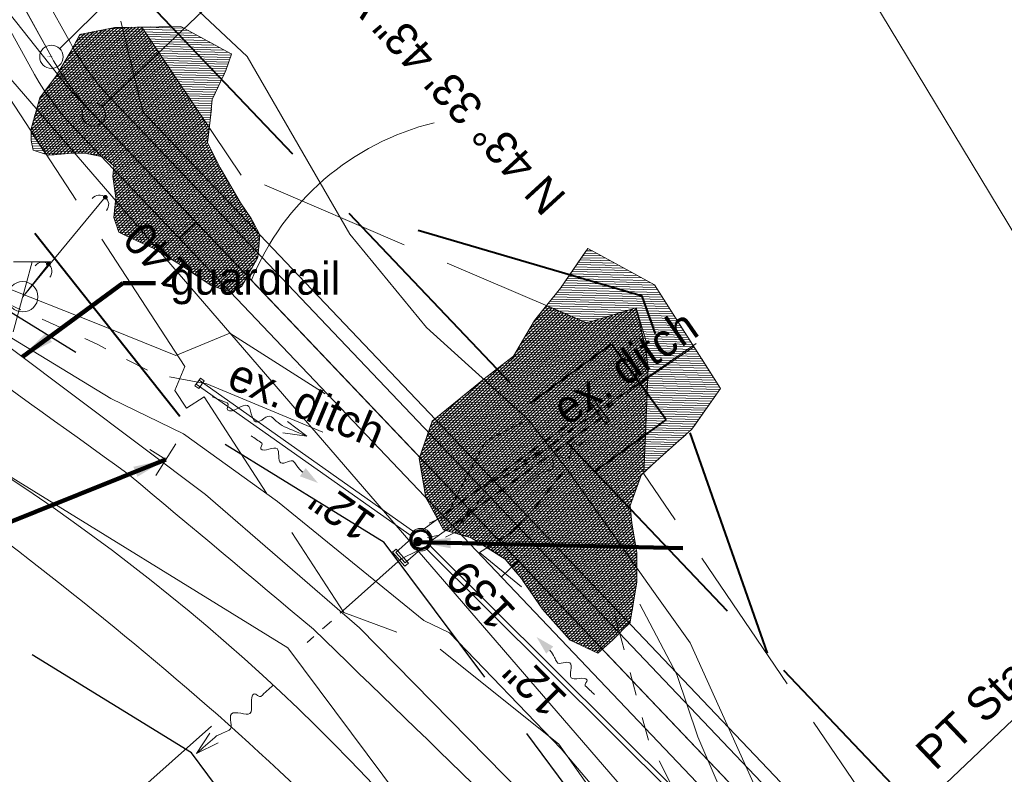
# Model space of a CAD drawing. Header units: feet. Extents: x 2433273 to 2447442, y 555003 to 575201.
# Tile 72 of 226: x 2437870 to 2438081, y 563994 to 564155. Entities that reach past the tile are written whole.
import ezdxf
from ezdxf.enums import TextEntityAlignment as Align

# ---------------------------------------------------------------- set-up
doc = ezdxf.new("R2010")
doc.units = ezdxf.units.FT
doc.header["$LTSCALE"] = 50
doc.header["$MEASUREMENT"] = 0
for name, pattern in [('cl20', [100, 5, -5, 80, -5, 5]), ('cl50', [100, 7.5, -7.5, 70, -7.5, 7.5]), ('constlimit', [0.85, 0.65, -0.1, -0.1]), ('DGN Style 1', [291.026069, 0.484236, -290.541832]), ('DGN Style 2', [484.236387, 290.541832, -193.694555]), ('DGN Style 3', [677.930942, 484.236387, -193.694555]), ('DGN Style 4', [775.262456, 387.38911, -193.694555, 0.484236, -193.694555]), ('DGN Style 5', [338.965471, 145.270916, -193.694555]), ('DGN Style 6', [921.017609, 0.484236, -193.694555, 338.965471, -193.694555, 0.484236, -193.694555]), ('DGN Style 7', [968.472775, 435.812749, -193.694555, 145.270916, -193.694555]), ('drainage01', [1.6, 0.85, -0.75]), ('esmtmppr', [5.45, 1, -0.225, -0.225, 4]), ('esmtshpr', [5.35, 1, -0.175, -0.175, 4]), ('esmtswpr', [5.35, 1, -0.175, -0.175, 4]), ('fencepr', [1, 0.925, 0.075]), ('rowex', [4.85, 0.8, -0.375, -0.375, 0.8, -0.3, 0.8, -0.3, 0.8, -0.3]), ('stream', [1.4, 0.7, -0.1, 0.1, -0.1, 0.1, -0.1, 0.1, -0.1]), ('treert', [0.3, -0.15, -0.15])]:
    doc.linetypes.add(name, pattern=pattern)
for name, color, linetype, lineweight in [('DR_P_Cells', 151, 'Continuous', 0), ('DR_P_Cells (Construction)', 151, 'Continuous', 0), ('DR_P_Flow_Arrow', 151, 'Continuous', 13), ('DR_P_Headwall', 120, 'Continuous', 13), ('DR_P_Storm_Sewer', 151, 'Continuous', 13), ('DR_P_Text', 7, 'Continuous', 13), ('DR_X_Culvert', 4, 'DGN Style 1', 0), ('DR_X_Ditch', 133, 'stream', 0), ('DR_X_Flow_Arrow', 151, 'Continuous', 0), ('EV_Ecological_Wetlands', 151, 'stream', 13), ('GE_P_CL_50', 7, 'cl50', 13), ('GK_Drainage_Nodes (Construction)', 7, 'Continuous', 53), ('PV_P_Bikeway', 193, 'Continuous', 13), ('PV_X_EOP', 7, 'DGN Style 3', 0), ('RD_P_Fence', 230, 'fencepr', 13), ('RD_X_GR_Rt', 97, 'Continuous', 0), ('RW_P_Const_Limits', 120, 'constlimit', 0), ('RW_P_Esmt_SH', 193, 'esmtshpr', 40), ('RW_P_Esmt_SW', 193, 'esmtswpr', 40), ('RW_P_Esmt_TMP', 193, 'esmtmppr', 40), ('RW_X_CL_20', 6, 'cl20', 0), ('RW_X_Fee_RW', 6, 'rowex', 30), ('SN_X_Public', 3, 'Continuous', 0), ('SV_X_Break_Lines', 4, 'DGN Style 2', 0), ('SV_X_Text', 7, 'Continuous', 0), ('UT_X_Misc_Cells', 7, 'Continuous', 0), ('UT_X_Overhead_Electric', 1, 'Continuous', 0), ('UT_X_Telecom_Cells', 30, 'Continuous', 0), ('VG_X_Tree_Line_Rt', 3, 'treert', 0)]:
    doc.layers.add(name, color=color, linetype=linetype, lineweight=lineweight)
doc.layers.add('GK_Visualization', color=30, linetype='Continuous', lineweight=13, plot=False)
doc.styles.add('Slanted-Normal LS 0.50', font='font31.shx', dxfattribs={"height": 0.14})
doc.styles.add('Slanted-Normal LS 0.50_0', font='font31.shx')
doc.styles.add('Style-font30', font='font30.shx')
doc.styles.add('Style-font31', font='font31.shx')
doc.dimstyles.new('Dec-0  Slanted', dxfattribs={"dimscale": 50, "dimtxt": 0.14, "dimasz": 0.14, "dimexe": 0.07, "dimexo": 0.07, "dimgap": 0.07, "dimtad": 1, "dimdec": 0, "dimzin": 3, "dimdsep": 46, "dimtxsty": 'Slanted-Normal LS 0.50_0', "dimcen": 0.09, "dimclrd": 97, "dimclre": 97, "dimclrt": 7, "dimadec": 0, "dimazin": 3, "dimtfac": 1, "dimtdec": 0, "dimtofl": 0, "dimtmove": 1, "dimatfit": 1, "dimfxl": 1, "dimtzin": 3, "dimlwd": 0, "dimlwe": 0, "dimarcsym": 0})

# ---------------------------------------------------------------- blocks, each defined once
blk = doc.blocks.new('X_78')
at = {"layer": 'GK_Visualization', "color": 1, "linetype": 'Continuous', "lineweight": 0}
for p, q in [((-0.07, -0.07), (0.07, 0.07)), ((-0.07, 0.07), (0.07, -0.07))]:
    blk.add_line(p, q, dxfattribs=at)
blk = doc.blocks.new('DFL-X_22')
at = {"layer": 'DR_X_Flow_Arrow', "color": 151, "linetype": 'Continuous', "lineweight": 0, "flags": 128}
blk.add_lwpolyline([(-0.08, -0.0214), (0, 0), (-0.08, 0.0215)], dxfattribs=at)
at = {"layer": 'DR_X_Flow_Arrow', "color": 151, "linetype": 'Continuous', "lineweight": 0}
blk.add_open_spline([(0, 0), (-0.0277, 0.0001), (-0.0554, 0.0002), (-0.0831, 0.0003), (-0.0943, 0.0003), (-0.1052, 0.005), (-0.116, 0.0078), (-0.123, 0.0095), (-0.1299, 0.0131), (-0.1368, 0.015), (-0.1545, 0.0198), (-0.1635, -0.0202), (-0.1792, -0.0218), (-0.1971, -0.0235), (-0.2125, 0.0182), (-0.2277, 0.0195), (-0.2444, 0.0209), (-0.2652, -0.0281), (-0.2838, -0.0218), (-0.2904, -0.0195), (-0.2867, 0.0007), (-0.2951, 0.0006), (-0.3134, 0.0004), (-0.3317, 0.0002), (-0.35, 0)], degree=3, knots=[0, 0, 0, 0, 0.203531, 0.203531, 0.203531, 0.286234, 0.286234, 0.286234, 0.340272, 0.340272, 0.340272, 0.477755, 0.477755, 0.477755, 0.633727, 0.633727, 0.633727, 0.804111, 0.804111, 0.804111, 0.865463, 0.865463, 0.865463, 1, 1, 1, 1], dxfattribs=at)
blk = doc.blocks.new('DFL-X_24')
at = {"layer": 'DR_X_Flow_Arrow', "color": 151, "linetype": 'Continuous', "lineweight": 0, "flags": 128}
blk.add_lwpolyline([(-0.08, -0.0214), (0, 0), (-0.08, 0.0215)], dxfattribs=at)
at = {"layer": 'DR_X_Flow_Arrow', "color": 151, "linetype": 'Continuous', "lineweight": 0}
blk.add_open_spline([(0, 0), (-0.0277, 0.0001), (-0.0554, 0.0002), (-0.0831, 0.0002), (-0.0943, 0.0003), (-0.1051, 0.005), (-0.116, 0.0077), (-0.1231, 0.0095), (-0.1298, 0.0131), (-0.1368, 0.015), (-0.1546, 0.0198), (-0.1637, -0.0202), (-0.1792, -0.0218), (-0.1969, -0.0235), (-0.2128, 0.0182), (-0.2277, 0.0195), (-0.2441, 0.0209), (-0.2649, -0.0281), (-0.2837, -0.0218), (-0.2905, -0.0194), (-0.2867, 0.0007), (-0.2951, 0.0006), (-0.3134, 0.0004), (-0.3317, 0.0002), (-0.35, 0)], degree=3, knots=[0, 0, 0, 0, 0.203531, 0.203531, 0.203531, 0.286234, 0.286234, 0.286234, 0.340272, 0.340272, 0.340272, 0.477755, 0.477755, 0.477755, 0.633727, 0.633727, 0.633727, 0.804111, 0.804111, 0.804111, 0.865463, 0.865463, 0.865463, 1, 1, 1, 1], dxfattribs=at)
blk = doc.blocks.new('X_166')
at = {"layer": 'GK_Visualization', "color": 1, "linetype": 'Continuous', "lineweight": 0}
for p, q in [((-0.07, -0.07), (0.07, 0.07)), ((-0.07, 0.07), (0.07, -0.07))]:
    blk.add_line(p, q, dxfattribs=at)
blk = doc.blocks.new('X_167')
at = {"layer": 'GK_Visualization', "color": 1, "linetype": 'Continuous', "lineweight": 0}
for p, q in [((-0.07, -0.07), (0.07, 0.07)), ((-0.07, 0.07), (0.07, -0.07))]:
    blk.add_line(p, q, dxfattribs=at)
blk = doc.blocks.new('SURVPN-CROSS_104')
at = {"layer": 'GK_Visualization', "color": 30, "linetype": 'Continuous', "lineweight": 0}
for p, q in [((0.07, 0), (-0.07, 0)), ((0, 0.07), (0, -0.07))]:
    blk.add_line(p, q, dxfattribs=at)
blk = doc.blocks.new('SURVPN-CROSS_105')
at = {"layer": 'GK_Visualization', "color": 30, "linetype": 'Continuous', "lineweight": 0}
for p, q in [((0.07, 0), (-0.07, 0)), ((0, 0.07), (0, -0.07))]:
    blk.add_line(p, q, dxfattribs=at)
blk = doc.blocks.new('SURVPN-CROSS_106')
at = {"layer": 'GK_Visualization', "color": 30, "linetype": 'Continuous', "lineweight": 0}
for p, q in [((0.07, 0), (-0.07, 0)), ((0, 0.07), (0, -0.07))]:
    blk.add_line(p, q, dxfattribs=at)
blk = doc.blocks.new('SGN1P_2')
at = {"layer": 'SN_X_Public', "color": 3, "linetype": 'Continuous', "lineweight": 0}
for p, q in [((0, 0.08), (0, -0.08)), ((0, 0), (-0.08, 0))]:
    blk.add_line(p, q, dxfattribs=at)
blk = doc.blocks.new('DM_25')
at = {"layer": 'UT_X_Misc_Cells', "linetype": 'Continuous', "lineweight": 0}
h = blk.add_hatch(color=2, dxfattribs=at)
edge = h.paths.add_edge_path()
edge.add_arc((0, 0), 0.01, 0, 360)
at = {"layer": 'UT_X_Misc_Cells', "color": 2, "linetype": 'Continuous', "lineweight": 0}
blk.add_arc((0.04, 0), 0.04, 90, 270, dxfattribs=at)
blk = doc.blocks.new('DM_26')
at = {"layer": 'UT_X_Misc_Cells', "linetype": 'Continuous', "lineweight": 0}
h = blk.add_hatch(color=2, dxfattribs=at)
edge = h.paths.add_edge_path()
edge.add_arc((0, 0), 0.01, 0, 360)
at = {"layer": 'UT_X_Misc_Cells', "color": 2, "linetype": 'Continuous', "lineweight": 0}
blk.add_arc((0.04, 0), 0.04, 90, 270, dxfattribs=at)
blk = doc.blocks.new('TELP_26')
at = {"layer": 'UT_X_Telecom_Cells', "color": 30, "linetype": 'Continuous', "lineweight": 0}
for p, q in [((0.0402, 0.15), (-0.0402, -0.15)), ((0.1202, 0.15), (-0.0398, 0.15))]:
    blk.add_line(p, q, dxfattribs=at)
blk.add_circle((0, 0), 0.065, dxfattribs=at)
blk = doc.blocks.new('DFL-P_8')
at = {"layer": 'DR_P_Flow_Arrow', "color": 151, "linetype": 'Continuous', "lineweight": 13}
blk.add_open_spline([(-0.0799, 0.0002), (-0.081, 0.0002), (-0.082, 0.0002), (-0.0831, 0.0002), (-0.0943, 0.0003), (-0.1051, 0.005), (-0.116, 0.0077), (-0.1231, 0.0095), (-0.1298, 0.0131), (-0.1368, 0.015), (-0.1546, 0.0198), (-0.1637, -0.0202), (-0.1793, -0.0218), (-0.1969, -0.0235), (-0.2128, 0.0182), (-0.2278, 0.0195), (-0.2441, 0.0209), (-0.265, -0.0281), (-0.2838, -0.0218), (-0.2905, -0.0195), (-0.2867, 0.0007), (-0.2951, 0.0006), (-0.3134, 0.0004), (-0.3317, 0.0002), (-0.35, 0)], degree=3, knots=[0, 0, 0, 0, 0.009646, 0.009646, 0.009646, 0.112481, 0.112481, 0.112481, 0.179673, 0.179673, 0.179673, 0.350625, 0.350625, 0.350625, 0.544565, 0.544565, 0.544565, 0.756426, 0.756426, 0.756426, 0.832712, 0.832712, 0.832712, 1, 1, 1, 1], dxfattribs=at)
at = {"layer": 'DR_P_Flow_Arrow', "color": 151, "linetype": 'Continuous', "lineweight": 0, "extrusion": (0, 0, -1)}
blk.add_solid([(0.08, 0.0215), (0, 0), (0.08, -0.0214)], dxfattribs=at)
blk = doc.blocks.new('DFL-P_9')
at = {"layer": 'DR_P_Flow_Arrow', "color": 151, "linetype": 'Continuous', "lineweight": 13}
blk.add_open_spline([(-0.0799, 0.0002), (-0.081, 0.0002), (-0.082, 0.0002), (-0.0831, 0.0002), (-0.0943, 0.0003), (-0.1052, 0.005), (-0.116, 0.0078), (-0.1231, 0.0095), (-0.1299, 0.0131), (-0.1368, 0.015), (-0.1546, 0.0198), (-0.1636, -0.0202), (-0.1793, -0.0217), (-0.197, -0.0235), (-0.2127, 0.0182), (-0.2278, 0.0195), (-0.2442, 0.0209), (-0.2651, -0.0281), (-0.2838, -0.0217), (-0.2905, -0.0195), (-0.2867, 0.0007), (-0.2951, 0.0006), (-0.3134, 0.0004), (-0.3317, 0.0002), (-0.35, 0)], degree=3, knots=[0, 0, 0, 0, 0.009646, 0.009646, 0.009646, 0.112481, 0.112481, 0.112481, 0.179673, 0.179673, 0.179673, 0.350625, 0.350625, 0.350625, 0.544565, 0.544565, 0.544565, 0.756426, 0.756426, 0.756426, 0.832712, 0.832712, 0.832712, 1, 1, 1, 1], dxfattribs=at)
at = {"layer": 'DR_P_Flow_Arrow', "color": 151, "linetype": 'Continuous', "lineweight": 0, "extrusion": (0, 0, -1)}
blk.add_solid([(0.08, 0.0215), (0, 0), (0.08, -0.0214)], dxfattribs=at)
blk = doc.blocks.new('MH3-48D-P')
at = {"layer": 'DR_P_Cells', "linetype": 'Continuous', "lineweight": 0}
h = blk.add_hatch(color=151, dxfattribs=at)
edge = h.paths.add_edge_path()
edge.add_arc((0, -0.75), 1, 0, 360)
at = {"layer": 'DR_P_Cells', "color": 151, "linetype": 'Continuous', "lineweight": 13}
blk.add_circle((0, 0), 2.42, dxfattribs=at)
at = {"layer": 'DR_P_Cells (Construction)', "color": 20, "linetype": 'drainage01', "lineweight": 0}
blk.add_circle((0, 0), 2, dxfattribs=at)
at = {"layer": 'GK_Drainage_Nodes (Construction)', "color": 61, "linetype": 'DGN Style 6', "lineweight": 53}
blk.add_circle((0, 0), 2, dxfattribs=at)
at = {"layer": 'GK_Drainage_Nodes (Construction)', "color": 21, "linetype": 'DGN Style 2', "lineweight": 53}
blk.add_point((0, 2), dxfattribs=at)
at = {"layer": 'GK_Drainage_Nodes (Construction)', "color": 151, "linetype": 'DGN Style 7', "lineweight": 53}
blk.add_point((0, 0), dxfattribs=at)
at = {"layer": 'GK_Drainage_Nodes (Construction)', "color": 40, "linetype": 'DGN Style 4', "lineweight": 53}
blk.add_point((0, 0), dxfattribs=at)
at = {"layer": 'GK_Drainage_Nodes (Construction)', "color": 21, "linetype": 'DGN Style 5', "lineweight": 53}
blk.add_point((0, -0.75), dxfattribs=at)
at = {"layer": 'GK_Drainage_Nodes (Construction)', "color": 223, "linetype": 'DGN Style 1', "lineweight": 53}
blk.add_point((0, -2), dxfattribs=at)
blk = doc.blocks.new('DFL-P_14')
at = {"layer": 'DR_P_Flow_Arrow', "color": 151, "linetype": 'Continuous', "lineweight": 13}
blk.add_open_spline([(-0.0799, 0.0002), (-0.081, 0.0002), (-0.082, 0.0002), (-0.0831, 0.0002), (-0.0943, 0.0003), (-0.1051, 0.005), (-0.116, 0.0077), (-0.1231, 0.0095), (-0.1298, 0.0131), (-0.1368, 0.015), (-0.1547, 0.0198), (-0.1637, -0.0202), (-0.1793, -0.0217), (-0.1968, -0.0235), (-0.2129, 0.0182), (-0.2277, 0.0195), (-0.244, 0.0209), (-0.2648, -0.0282), (-0.2838, -0.0217), (-0.2906, -0.0194), (-0.2867, 0.0007), (-0.2951, 0.0006), (-0.3134, 0.0004), (-0.3317, 0.0002), (-0.35, 0)], degree=3, knots=[0, 0, 0, 0, 0.009646, 0.009646, 0.009646, 0.112481, 0.112481, 0.112481, 0.179673, 0.179673, 0.179673, 0.350625, 0.350625, 0.350625, 0.544565, 0.544565, 0.544565, 0.756426, 0.756426, 0.756426, 0.832712, 0.832712, 0.832712, 1, 1, 1, 1], dxfattribs=at)
at = {"layer": 'DR_P_Flow_Arrow', "color": 151, "linetype": 'Continuous', "lineweight": 0}
blk.add_solid([(-0.08, 0.0215), (0, 0), (-0.08, -0.0214)], dxfattribs=at)

msp = doc.modelspace()

# ---------------------------------------------------------------- hatches: boundary and pattern name
at = {"layer": 'EV_Ecological_Wetlands', "linetype": 'Continuous'}
h = msp.add_hatch(dxfattribs=at)
h.set_pattern_fill('HATCH', color=256, style=0, pattern_type=2)
h.set_pattern_definition([(178.5621, (2437884.0499, 564090.4507), (-0.012547, -0.4998425), [])])
h.paths.add_polyline_path([(2437890.53, 564153.55), (2437883.03, 564152.09), (2437881.15, 564148.55), (2437878.03, 564143.34), (2437874.49, 564138.55), (2437872.61, 564131.89), (2437872.61, 564129.39), (2437873.03, 564127.3), (2437876.36, 564126.26), (2437879.07, 564126.47), (2437881.15, 564126.68), (2437884.07, 564126.68), (2437888.24, 564125.84), (2437890.32, 564123.97), (2437890.11, 564121.68), (2437890.74, 564117.09), (2437890.32, 564112.93), (2437891.36, 564109.8), (2437894.28, 564108.34), (2437898.86, 564106.26), (2437904.7, 564102.72), (2437911.15, 564098.34), (2437915.53, 564096.89), (2437917.61, 564098.14), (2437921.15, 564104.39), (2437921.57, 564109.18), (2437919.7, 564112.72), (2437917.4, 564116.05), (2437913.03, 564123.55), (2437910.32, 564128.97), (2437910.95, 564133.76), (2437911.36, 564138.14), (2437914.28, 564144.39), (2437915.51, 564147.89), (2437915.43, 564147.94), (2437904.64, 564153.82)])
h = msp.add_hatch(dxfattribs=at)
h.set_pattern_fill('HATCH', color=256, style=0, pattern_type=2)
h.set_pattern_definition([(223.56207, (2437834.4847, 564054.02414), (0.34457, -0.3623141), [])])
h.paths.add_polyline_path([(2437876.36, 564126.26), (2437879.07, 564126.47), (2437881.15, 564126.68), (2437884.07, 564126.68), (2437888.24, 564125.84), (2437890.32, 564123.97), (2437890.11, 564121.68), (2437890.74, 564117.09), (2437890.32, 564112.93), (2437891.36, 564109.8), (2437894.28, 564108.34), (2437898.86, 564106.26), (2437904.7, 564102.72), (2437911.15, 564098.34), (2437915.53, 564096.89), (2437917.61, 564098.14), (2437921.15, 564104.39), (2437921.57, 564109.18), (2437919.7, 564112.72), (2437917.4, 564116.05), (2437913.03, 564123.55), (2437910.32, 564128.97), (2437910.74, 564132.16), (2437896.27, 564153.66), (2437890.53, 564153.55), (2437883.03, 564152.09), (2437881.15, 564148.55), (2437878.03, 564143.34), (2437874.49, 564138.55), (2437872.61, 564131.89), (2437872.61, 564131.28), (2437875.79, 564126.44)])
h = msp.add_hatch(dxfattribs=at)
h.set_pattern_fill('HATCH', color=256, style=0, pattern_type=2)
h.set_pattern_definition([(178.56207, (2437941.67836, 564006.9937), (-0.012547, -0.4998425), [])])
h.paths.add_polyline_path([(2437985.88, 564097.79), (2437980.32, 564090.84), (2437975.81, 564083.21), (2437969.56, 564078.34), (2437958.45, 564069.32), (2437955.67, 564061.33), (2437957.06, 564053), (2437960.88, 564046.05), (2437966.78, 564044.32), (2437974.07, 564039.8), (2437977.54, 564035.64), (2437982.06, 564029.04), (2437987.96, 564022.44), (2437993.86, 564019.66), (2437996.99, 564022.44), (2438000.81, 564026.26), (2438002.2, 564034.94), (2438002.2, 564041.19), (2438001.15, 564047.44), (2438000.81, 564051.26), (2438003.24, 564057.86), (2438007.75, 564062.02), (2438014, 564067.58), (2438020.11, 564076.27), (2438006.02, 564098.48), (2437994.68, 564104.67), (2437991.71, 564106.29)])
h = msp.add_hatch(dxfattribs=at)
h.set_pattern_fill('HATCH', color=256, style=0, pattern_type=2)
h.set_pattern_definition([(223.56207, (2437845.58553, 563919.73417), (0.34457, -0.3623141), [])])
h.paths.add_polyline_path([(2437980.32, 564090.84), (2437975.81, 564083.21), (2437969.56, 564078.34), (2437958.45, 564069.32), (2437955.67, 564061.33), (2437957.06, 564053), (2437960.88, 564046.05), (2437966.78, 564044.32), (2437974.07, 564039.8), (2437977.54, 564035.64), (2437982.06, 564029.04), (2437987.96, 564022.44), (2437993.86, 564019.66), (2437996.99, 564022.44), (2438000.81, 564026.26), (2438002.2, 564034.94), (2438002.2, 564041.19), (2438001.15, 564047.44), (2438000.81, 564051.26), (2438003.24, 564057.86), (2438003.75, 564058.33), (2438004.06, 564066.34), (2438004.61, 564080.79), (2438004.05, 564084.98), (2438002.04, 564093.55), (2437991.51, 564090.35), (2437982.88, 564094.05)])

# ---------------------------------------------------------------- linework, layer by layer
at = {"layer": 'DR_P_Headwall', "linetype": 'Continuous'}
for p, q in [((2437907.67, 564076.85), (2437908.83, 564078.48)), ((2437908.49, 564076.27), (2437907.67, 564076.85)), ((2437909.64, 564077.91), (2437908.49, 564076.27)), ((2437908.83, 564078.48), (2437909.64, 564077.91))]:
    msp.add_line(p, q, dxfattribs=at)
at = {"layer": 'DR_P_Storm_Sewer', "linetype": 'Continuous'}
for p, q in [((2437907.96, 564077.26), (2437908.54, 564078.07)), ((2437954.12, 564044.65), (2437907.96, 564077.26)), ((2437954.7, 564045.47), (2437908.54, 564078.07)), ((2438010.93, 563989.98), (2437957.72, 564042.93)), ((2438010.22, 563989.27), (2437957.01, 564042.22))]:
    msp.add_line(p, q, dxfattribs=at)
at = {"layer": 'DR_P_Storm_Sewer'}
for p, q in [((2437956.18, 564045.93), (2437993.69, 564073.04)), ((2437992, 564073.67), (2437992.81, 564074.26)), ((2437992, 564073.67), (2437995.52, 564068.81)), ((2437992.81, 564074.26), (2437996.33, 564069.39)), ((2437957.94, 564043.5), (2437995.45, 564070.61)), ((2437995.52, 564068.81), (2437996.33, 564069.39)), ((2437950.66, 564041.2), (2437954.01, 564044.18)), ((2437949.95, 564041.24), (2437950.7, 564041.91)), ((2437949.95, 564041.24), (2437952.61, 564038.26)), ((2437950.66, 564041.2), (2437952.65, 564038.96)), ((2437950.7, 564041.91), (2437953.36, 564038.92)), ((2437952.65, 564038.96), (2437956, 564041.94)), ((2437952.61, 564038.26), (2437953.36, 564038.92))]:
    msp.add_line(p, q, dxfattribs=at)
at = {"layer": 'DR_X_Culvert'}
msp.add_line((2437893.11, 563987.95), (2437955.39, 564043.41), dxfattribs=at)
at = {"layer": 'DR_X_Ditch', "ltscale": 0.500001}
msp.add_line((2437951.79, 564039.82), (2437931.7, 564021.92), dxfattribs=at)
at = {"layer": 'DR_X_Ditch', "flags": 128}
for points in [[(2437935.03, 564066.95), (2437910.23, 564077.28), (2437899.02, 564079.46), (2437886.72, 564085.79), (2437861.71, 564097.13), (2437843.39, 564109.95), (2437842.13, 564110.76)], [(2438014.88, 564085.93), (2437981.4, 564062.79), (2437969.79, 564055.4), (2437963.22, 564045.59), (2437957.42, 564044.41)], [(2438016.93, 563955.15), (2438010.18, 563964.08), (2438008.27, 563970.05), (2438010.58, 563989.63), (2438004.7, 564000.97), (2437997.49, 564027.75)]]:
    msp.add_lwpolyline(points, dxfattribs=at)
at = {"layer": 'DR_X_Ditch', "ltscale": 0.500001, "flags": 128}
msp.add_lwpolyline([(2438014.41, 564085.25), (2438004.24, 564078.27), (2437995.23, 564071.67), (2437990.08, 564068.78), (2437979.3, 564060.73), (2437973.19, 564057.03), (2437968.53, 564052.37), (2437963.54, 564045.61), (2437951.79, 564039.82)], dxfattribs=at)
at = {"layer": 'EV_Ecological_Wetlands', "linetype": 'Continuous', "flags": 128}
for points in [[(2437890.53, 564153.55), (2437883.03, 564152.09), (2437881.15, 564148.55), (2437878.03, 564143.34), (2437874.49, 564138.55), (2437872.61, 564131.89), (2437872.61, 564129.39), (2437873.03, 564127.3), (2437876.36, 564126.26), (2437879.07, 564126.47), (2437881.15, 564126.68), (2437884.07, 564126.68), (2437888.24, 564125.84), (2437890.32, 564123.97), (2437890.11, 564121.68), (2437890.74, 564117.09), (2437890.32, 564112.93), (2437891.36, 564109.8), (2437894.28, 564108.34), (2437898.86, 564106.26), (2437904.7, 564102.72), (2437911.15, 564098.34), (2437915.53, 564096.89), (2437917.61, 564098.14), (2437921.15, 564104.39), (2437921.57, 564109.18), (2437919.7, 564112.72), (2437917.4, 564116.05), (2437913.03, 564123.55), (2437910.32, 564128.97), (2437910.95, 564133.76), (2437911.36, 564138.14), (2437914.28, 564144.39), (2437915.51, 564147.89), (2437915.43, 564147.94), (2437904.64, 564153.82), (2437890.53, 564153.55)], [(2437876.36, 564126.26), (2437879.07, 564126.47), (2437881.15, 564126.68), (2437884.07, 564126.68), (2437888.24, 564125.84), (2437890.32, 564123.97), (2437890.11, 564121.68), (2437890.74, 564117.09), (2437890.32, 564112.93), (2437891.36, 564109.8), (2437894.28, 564108.34), (2437898.86, 564106.26), (2437904.7, 564102.72), (2437911.15, 564098.34), (2437915.53, 564096.89), (2437917.61, 564098.14), (2437921.15, 564104.39), (2437921.57, 564109.18), (2437919.7, 564112.72), (2437917.4, 564116.05), (2437913.03, 564123.55), (2437910.32, 564128.97), (2437910.74, 564132.16), (2437896.27, 564153.66), (2437890.53, 564153.55), (2437883.03, 564152.09), (2437881.15, 564148.55), (2437878.03, 564143.34), (2437874.49, 564138.55), (2437872.61, 564131.89), (2437872.61, 564131.28), (2437875.79, 564126.44), (2437876.36, 564126.26)], [(2437985.88, 564097.79), (2437980.32, 564090.84), (2437975.81, 564083.21), (2437969.56, 564078.34), (2437958.45, 564069.32), (2437955.67, 564061.33), (2437957.06, 564053), (2437960.88, 564046.05), (2437966.78, 564044.32), (2437974.07, 564039.8), (2437977.54, 564035.64), (2437982.06, 564029.04), (2437987.96, 564022.44), (2437993.86, 564019.66), (2437996.99, 564022.44), (2438000.81, 564026.26), (2438002.2, 564034.94), (2438002.2, 564041.19), (2438001.15, 564047.44), (2438000.81, 564051.26), (2438003.24, 564057.86), (2438007.75, 564062.02), (2438014, 564067.58), (2438020.11, 564076.27), (2438006.02, 564098.48), (2437994.68, 564104.67), (2437991.71, 564106.29), (2437985.88, 564097.79)], [(2437980.32, 564090.84), (2437975.81, 564083.21), (2437969.56, 564078.34), (2437958.45, 564069.32), (2437955.67, 564061.33), (2437957.06, 564053), (2437960.88, 564046.05), (2437966.78, 564044.32), (2437974.07, 564039.8), (2437977.54, 564035.64), (2437982.06, 564029.04), (2437987.96, 564022.44), (2437993.86, 564019.66), (2437996.99, 564022.44), (2438000.81, 564026.26), (2438002.2, 564034.94), (2438002.2, 564041.19), (2438001.15, 564047.44), (2438000.81, 564051.26), (2438003.24, 564057.86), (2438003.75, 564058.33), (2438004.06, 564066.34), (2438004.61, 564080.79), (2438004.05, 564084.98), (2438002.04, 564093.55), (2437991.51, 564090.35), (2437982.88, 564094.05), (2437980.32, 564090.84)]]:
    msp.add_lwpolyline(points, close=True, dxfattribs=at)
at = {"layer": 'EV_Ecological_Wetlands', "ltscale": 0.500001, "flags": 128}
for points in [[(2437904.64, 564153.82), (2437915.43, 564147.94), (2437915.51, 564147.89), (2437914.28, 564144.39), (2437911.36, 564138.14), (2437910.95, 564133.76), (2437910.32, 564128.97), (2437913.03, 564123.55), (2437917.4, 564116.05), (2437919.7, 564112.72), (2437921.57, 564109.18), (2437921.15, 564104.39), (2437917.61, 564098.14), (2437915.53, 564096.89), (2437911.15, 564098.34), (2437904.7, 564102.72), (2437898.86, 564106.26), (2437894.28, 564108.34), (2437891.36, 564109.8), (2437890.32, 564112.93), (2437890.74, 564117.09), (2437890.11, 564121.68), (2437890.32, 564123.97), (2437888.24, 564125.84), (2437884.07, 564126.68), (2437881.15, 564126.68), (2437879.07, 564126.47), (2437876.36, 564126.26), (2437873.03, 564127.3), (2437872.61, 564129.39), (2437872.61, 564131.89), (2437874.49, 564138.55), (2437878.03, 564143.34), (2437881.15, 564148.55), (2437883.03, 564152.09), (2437890.53, 564153.55), (2437904.64, 564153.82)], [(2437991.71, 564106.29), (2437994.68, 564104.67), (2438006.02, 564098.48), (2438020.11, 564076.27), (2438014, 564067.58), (2438007.75, 564062.02), (2438003.24, 564057.86), (2438000.81, 564051.26), (2438001.15, 564047.44), (2438002.2, 564041.19), (2438002.2, 564034.94), (2438000.81, 564026.26), (2437996.99, 564022.44), (2437993.86, 564019.66), (2437987.96, 564022.44), (2437982.06, 564029.04), (2437977.54, 564035.64), (2437974.07, 564039.8), (2437966.78, 564044.32), (2437960.88, 564046.05), (2437957.06, 564053), (2437955.67, 564061.33), (2437958.45, 564069.32), (2437969.56, 564078.34), (2437975.81, 564083.21), (2437980.32, 564090.84), (2437985.88, 564097.79), (2437991.71, 564106.29)]]:
    msp.add_lwpolyline(points, close=True, dxfattribs=at)
at = {"layer": 'GE_P_CL_50', "linetype": 'Continuous'}
for p, q in [((2437878.73, 564149.06), (2437999.76, 564268.2)), ((2437887.81, 564136.67), (2438010.49, 564253.34)), ((2437907.94, 564111.88), (2437904.32, 564108.43)), ((2438146.67, 564066.25), (2438045.92, 563970.43)), ((2437976.86, 564039.41), (2437973.24, 564035.97))]:
    msp.add_line(p, q, dxfattribs=at)
at = {"layer": 'GE_P_CL_50'}
for p, q in [((2437876.95, 564147.3), (2437860.83, 564176.5)), ((2438044.1, 563968.71), (2437886, 564134.95))]:
    msp.add_line(p, q, dxfattribs=at)
at = {"layer": 'GE_P_CL_50', "linetype": 'Continuous'}
for centre in [(2437876.95, 564147.3), (2437886, 564134.95)]:
    msp.add_circle(centre, 2.5, dxfattribs=at)
at = {"layer": 'GE_P_CL_50', "extrusion": (0, 0, -1)}
msp.add_arc((-2437929.48, 564176.3), 60, 316.4379, 331.1044, dxfattribs=at)
at = {"layer": 'GE_P_CL_50', "linetype": 'Continuous', "extrusion": (0, 0, -1)}
msp.add_arc((-2437972.49, 564077.86), 56.99, 22.2741, 76.1846, dxfattribs=at)
at = {"layer": 'GK_Visualization', "color": 1, "flags": 128}
for points in [[(2438832.38, 562716.15), (2438798.19, 562768.53), (2438737, 562891.28), (2438516.53, 563228.98), (2438451.46, 563305.92), (2438322.11, 563526.77), (2438051.49, 563959.19, 0.050315), (2438044.1, 563968.71), (2437880.68, 564140.54), (2437633.61, 564452.55)], [(2437886, 564134.95, -0.064082), (2437876.95, 564147.3), (2437860.83, 564176.5), (2437848.46, 564192.13), (2437812.91, 564226.9, -0.031681), (2437807.83, 564232.54)]]:
    msp.add_lwpolyline(points, format="xyb", dxfattribs=at)
at = {"layer": 'GK_Visualization', "color": 30, "extrusion": (0, 0, -1)}
msp.add_arc((-2437929.48, 564176.3), 60, 316.4379, 331.1044, dxfattribs=at)
at = {"layer": 'PV_P_Bikeway'}
for p, q in [((2437881.02, 564150.28), (2437865.01, 564179.28)), ((2437872.88, 564144.32), (2437856.66, 564173.72)), ((2438047.73, 563972.15), (2437890.07, 564137.93)), ((2438040.48, 563965.26), (2437881.94, 564131.97)), ((2437929.35, 564080.69), (2437929.33, 564080.73))]:
    msp.add_line(p, q, dxfattribs=at)
for centre in [(2437933.55, 564179.28), (2437925.41, 564173.32)]:
    msp.add_arc(centre, 60, 208.8956, 223.5621, dxfattribs=at)
at = {"layer": 'PV_X_EOP'}
for points, knots in [([(2437738.68, 564441.35), (2437720.9, 564441.13), (2437703.13, 564440.92), (2437685.35, 564440.71), (2437668.56, 564440.51), (2437651.78, 564439.93), (2437634.99, 564439.67), (2437617.86, 564439.4), (2437600.73, 564439.47), (2437583.6, 564439.24), (2437563.34, 564438.98), (2437543.08, 564438.4), (2437522.83, 564437.92), (2437506.58, 564437.54), (2437490.35, 564436.67), (2437474.12, 564435.8), (2437461.69, 564435.14), (2437449.61, 564432.12), (2437437.43, 564429), (2437427.84, 564426.54), (2437419.51, 564423.22), (2437411.47, 564415.29), (2437404.31, 564408.23), (2437401.14, 564400.03), (2437400.27, 564391.69), (2437399.58, 564385.08), (2437400.88, 564377.83), (2437404.34, 564371.38), (2437407.05, 564366.35), (2437409.78, 564361.77), (2437414.16, 564358.52), (2437418.57, 564355.24), (2437422.98, 564352.16), (2437427.57, 564349.24), (2437442.23, 564339.91), (2437456.8, 564330.46), (2437471.58, 564321.33), (2437486.7, 564311.99), (2437501.8, 564302.64), (2437516.98, 564293.4), (2437532.81, 564283.78), (2437548.7, 564274.25), (2437564.52, 564264.6), (2437581.06, 564254.5), (2437597.57, 564244.35), (2437614.12, 564234.27), (2437628.9, 564225.26), (2437643.68, 564216.26), (2437658.47, 564207.25), (2437675.31, 564196.99), (2437692.15, 564186.71), (2437709, 564176.44), (2437724.77, 564166.84), (2437740.63, 564157.4), (2437756.41, 564147.81), (2437773.76, 564137.27), (2437791.07, 564126.66), (2437808.19, 564115.76), (2437822.45, 564106.67), (2437836.71, 564097.59), (2437850.97, 564088.5), (2437865.18, 564078.28), (2437879.39, 564068.06), (2437893.6, 564057.83), (2437906.73, 564046.82), (2437919.87, 564035.8), (2437933, 564024.79), (2437946.01, 564012.17), (2437959.03, 563999.55), (2437972.04, 563986.93), (2437983.58, 563973.64), (2437995.13, 563960.35), (2438006.67, 563947.06), (2438018.72, 563930.8), (2438030.78, 563914.53), (2438042.84, 563898.27), (2438052.04, 563884.46), (2438061.24, 563870.65), (2438070.45, 563856.84), (2438081.36, 563840.47), (2438091.62, 563823.66), (2438102.32, 563807.15), (2438111.24, 563793.38), (2438120.16, 563779.61), (2438129.09, 563765.84), (2438139.84, 563749.28), (2438150.66, 563732.76), (2438161.38, 563716.17), (2438171.62, 563700.32), (2438181.62, 563684.32), (2438191.65, 563668.33), (2438200.74, 563653.83), (2438209.82, 563639.31), (2438218.91, 563624.81), (2438227.94, 563610.41), (2438236.97, 563596.01), (2438246.02, 563581.63), (2438256.07, 563565.67), (2438266.52, 563549.97), (2438276.63, 563534.04), (2438287.44, 563517.02), (2438298.1, 563499.9), (2438308.91, 563482.88), (2438319.89, 563465.61), (2438331.01, 563448.42), (2438341.94, 563431.12), (2438351.22, 563416.44), (2438360.47, 563401.74), (2438369.72, 563387.04), (2438379.78, 563371.04), (2438389.69, 563354.94), (2438399.85, 563339.01), (2438411.76, 563320.35), (2438423.98, 563301.89), (2438435.99, 563283.3), (2438447.16, 563266.03), (2438458.31, 563248.75), (2438469.48, 563231.48), (2438479.92, 563215.33), (2438490.32, 563199.15), (2438500.89, 563183.08), (2438510.59, 563168.34), (2438520.32, 563153.62), (2438530.04, 563138.88), (2438540.36, 563123.21), (2438550.71, 563107.55), (2438561.01, 563091.86), (2438570.87, 563076.84), (2438580.36, 563061.59), (2438590.09, 563046.49), (2438600.15, 563030.88), (2438610.24, 563015.29), (2438620.3, 562999.68), (2438629.84, 562984.86), (2438639.27, 562969.97), (2438648.82, 562955.15), (2438658.88, 562939.55), (2438669.25, 562924.16), (2438679.37, 562908.59), (2438689.76, 562892.59), (2438699.94, 562876.45), (2438710.33, 562860.45), (2438720.18, 562845.3), (2438730.45, 562830.42), (2438740.2, 562815.21), (2438750.07, 562799.84), (2438759.91, 562784.45), (2438769.74, 562769.05), (2438779.89, 562753.17), (2438790.02, 562737.29), (2438800.16, 562721.41), (2438809.45, 562706.87), (2438818.77, 562692.35), (2438828.16, 562677.88), (2438838.5, 562661.93), (2438848.97, 562646.06), (2438859.42, 562630.18), (2438871.62, 562611.63), (2438884.06, 562593.24), (2438896.14, 562574.62), (2438907.46, 562557.18), (2438918.7, 562539.69), (2438929.95, 562522.21), (2438942.38, 562502.9), (2438954.78, 562483.58), (2438967.22, 562464.28), (2438977.57, 562448.22), (2438988.15, 562432.32), (2438998.56, 562416.3), (2439008.97, 562400.27), (2439018.91, 562383.94), (2439029.48, 562368.02), (2439039.3, 562353.25), (2439049.12, 562338.48), (2439058.94, 562323.71)], [0, 0, 0, 0, 0.008391, 0.008391, 0.008391, 0.016317, 0.016317, 0.016317, 0.024404, 0.024404, 0.024404, 0.033969, 0.033969, 0.033969, 0.041641, 0.041641, 0.041641, 0.047512, 0.047512, 0.047512, 0.052131, 0.052131, 0.052131, 0.056242, 0.056242, 0.056242, 0.059501, 0.059501, 0.059501, 0.062047, 0.062047, 0.062047, 0.064614, 0.064614, 0.064614, 0.072814, 0.072814, 0.072814, 0.081201, 0.081201, 0.081201, 0.089946, 0.089946, 0.089946, 0.099094, 0.099094, 0.099094, 0.107266, 0.107266, 0.107266, 0.116579, 0.116579, 0.116579, 0.125294, 0.125294, 0.125294, 0.134876, 0.134876, 0.134876, 0.142857, 0.142857, 0.142857, 0.285714, 0.285714, 0.285714, 0.428571, 0.428571, 0.428571, 0.571429, 0.571429, 0.571429, 0.714286, 0.714286, 0.714286, 0.857143, 0.857143, 0.857143, 0.860938, 0.860938, 0.860938, 0.865439, 0.865439, 0.865439, 0.869191, 0.869191, 0.869191, 0.873707, 0.873707, 0.873707, 0.878023, 0.878023, 0.878023, 0.881937, 0.881937, 0.881937, 0.885824, 0.885824, 0.885824, 0.890137, 0.890137, 0.890137, 0.894749, 0.894749, 0.894749, 0.899429, 0.899429, 0.899429, 0.903401, 0.903401, 0.903401, 0.907724, 0.907724, 0.907724, 0.912786, 0.912786, 0.912786, 0.917489, 0.917489, 0.917489, 0.921887, 0.921887, 0.921887, 0.925923, 0.925923, 0.925923, 0.930216, 0.930216, 0.930216, 0.934324, 0.934324, 0.934324, 0.938571, 0.938571, 0.938571, 0.942602, 0.942602, 0.942602, 0.946847, 0.946847, 0.946847, 0.95121, 0.95121, 0.95121, 0.955343, 0.955343, 0.955343, 0.959521, 0.959521, 0.959521, 0.963829, 0.963829, 0.963829, 0.967775, 0.967775, 0.967775, 0.972122, 0.972122, 0.972122, 0.977199, 0.977199, 0.977199, 0.981954, 0.981954, 0.981954, 0.987205, 0.987205, 0.987205, 0.991573, 0.991573, 0.991573, 0.995944, 0.995944, 0.995944, 1, 1, 1, 1]), ([(2438137.43, 563702.51), (2438126.74, 563719.3), (2438116.06, 563736.09), (2438105.37, 563752.87), (2438092.42, 563773.23), (2438079.91, 563793.87), (2438067.07, 563814.31), (2438058.16, 563828.49), (2438048.99, 563842.49), (2438039.76, 563856.46), (2438030.12, 563871.06), (2438019.94, 563885.26), (2438009.64, 563899.41), (2437999.36, 563913.55), (2437988.53, 563927.21), (2437977.24, 563940.58), (2437966.29, 563953.55), (2437954.76, 563965.91), (2437942.75, 563977.91), (2437931.54, 563989.12), (2437920.07, 563999.98), (2437908.07, 564010.33), (2437896.37, 564020.43), (2437884.45, 564030.17), (2437872.24, 564039.63), (2437859.74, 564049.32), (2437847.14, 564058.81), (2437834.15, 564067.82), (2437820.05, 564077.59), (2437805.85, 564087.18), (2437791.2, 564096.07), (2437775.94, 564105.32), (2437760.64, 564114.52), (2437745.38, 564123.79), (2437721.9, 564138.04), (2437698.44, 564152.32), (2437674.95, 564166.56), (2437659.3, 564176.05), (2437643.6, 564185.46), (2437627.96, 564194.97), (2437611.39, 564205.04), (2437594.84, 564215.13), (2437578.28, 564225.21), (2437562.38, 564234.89), (2437546.47, 564244.57), (2437530.59, 564254.28), (2437515.22, 564263.68), (2437500.06, 564273.44), (2437484.76, 564282.96), (2437470.18, 564292.03), (2437455.61, 564301.09), (2437441.01, 564310.12), (2437425.31, 564319.83), (2437409.61, 564329.55), (2437393.8, 564339.08), (2437379.17, 564347.89), (2437364.54, 564356.71), (2437349.91, 564365.53)], [0, 0, 0, 0, 0.056986, 0.056986, 0.056986, 0.126095, 0.126095, 0.126095, 0.17404, 0.17404, 0.17404, 0.224113, 0.224113, 0.224113, 0.274119, 0.274119, 0.274119, 0.322632, 0.322632, 0.322632, 0.367949, 0.367949, 0.367949, 0.412131, 0.412131, 0.412131, 0.457368, 0.457368, 0.457368, 0.506433, 0.506433, 0.506433, 0.557556, 0.557556, 0.557556, 0.636206, 0.636206, 0.636206, 0.688628, 0.688628, 0.688628, 0.744142, 0.744142, 0.744142, 0.797454, 0.797454, 0.797454, 0.849065, 0.849065, 0.849065, 0.898219, 0.898219, 0.898219, 0.951081, 0.951081, 0.951081, 1, 1, 1, 1])]:
    msp.add_open_spline(points, degree=3, knots=knots, dxfattribs=at)
at = {"layer": 'RD_P_Fence'}
for p, q in [((2437896.51, 564135.51), (2437891.82, 564154.95)), ((2438051.57, 563972.47), (2437896.51, 564135.51))]:
    msp.add_line(p, q, dxfattribs=at)
at = {"layer": 'RD_X_GR_Rt', "flags": 128}
msp.add_lwpolyline([(2438040.31, 563917.45), (2438027.13, 563933.02), (2438011.1, 563952.07), (2437977.81, 563989.44), (2437942.89, 564025.07), (2437909.94, 564053.58), (2437868.31, 564084.84), (2437838.48, 564105.74)], dxfattribs=at)
at = {"layer": 'RW_P_Const_Limits'}
for p, q in [((2437917.58, 564121.99), (2437894.24, 564156.67)), ((2437991.51, 564090.35), (2438002.04, 564093.55)), ((2438002.04, 564093.55), (2438004.37, 564085.89)), ((2438004.37, 564085.89), (2438004.04, 564085.11)), ((2438004.04, 564085.11), (2438004.61, 564080.79)), ((2437903.36, 564075.88), (2437905.47, 564080.99)), ((2438004.61, 564080.79), (2438003.74, 564058.05)), ((2437905.83, 564072.06), (2437903.36, 564075.88)), ((2437909.65, 564074.53), (2437905.83, 564072.06))]:
    msp.add_line(p, q, dxfattribs=at)
at = {"layer": 'RW_P_Const_Limits', "flags": 128}
for points in [[(2437905.47, 564080.99), (2437894.05, 564098.66), (2437865.81, 564141.63), (2437834.26, 564180.27), (2437799.83, 564217.39), (2437768.43, 564256.3), (2437768.43, 564256.3)], [(2437991.51, 564090.35), (2437916.72, 564122.4), (2437917.58, 564121.99), (2437917.58, 564121.99)], [(2437985.5, 564000.18), (2437959.92, 564020.7), (2437939.5, 564028.37), (2437909.65, 564074.53)], [(2438058.37, 563978), (2438058.37, 563978), (2438003.74, 564058.05)], [(2438372.55, 563405.39), (2438360.2, 563426.82), (2438322.73, 563492.09), (2438296.51, 563534.07), (2438247.81, 563609.73), (2438242.4, 563618.14), (2438161.19, 563744.27), (2438107.07, 563828.37), (2438052.71, 563912.3), (2438034.99, 563936.47), (2438029.07, 563944.55), (2438025.59, 563949.3), (2438000.36, 563979.12), (2437985.5, 564000.18)]]:
    msp.add_lwpolyline(points, dxfattribs=at)
at = {"layer": 'RW_P_Esmt_SH'}
for p, q in [((2437904.43, 564070.28), (2437625.06, 564423.09)), ((2438068.13, 563979.72), (2437899.58, 564156.95))]:
    msp.add_line(p, q, dxfattribs=at)
at = {"layer": 'RW_P_Esmt_SW'}
for p, q in [((2437979.3, 564073.12), (2437996.82, 564085.79)), ((2438008.53, 564069.58), (2437996.82, 564085.79)), ((2437993.21, 564058.5), (2438008.53, 564069.58))]:
    msp.add_line(p, q, dxfattribs=at)
at = {"layer": 'RW_P_Esmt_TMP'}
for p, q in [((2438003.38, 564096.04), (2437939.75, 564114.71)), ((2438030.19, 564019.61), (2438003.38, 564096.04))]:
    msp.add_line(p, q, dxfattribs=at)
at = {"layer": 'RW_X_CL_20'}
for p, q in [((2437927.54, 564020.82), (2437311.22, 564400.29)), ((2437927.54, 564020.82), (2437311.22, 564400.29)), ((2438056.94, 563847.22), (2437927.54, 564020.82)), ((2438056.94, 563847.22), (2437927.54, 564020.82))]:
    msp.add_line(p, q, dxfattribs=at)
msp.add_arc((2437624.62, 563689.79), 440.7, 36.6721, 58.4073, dxfattribs=at)
msp.add_arc((2437624.62, 563689.79), 440.7, 36.6721, 58.4073, dxfattribs=at)
at = {"layer": 'RW_X_Fee_RW'}
for p, q in [((2437948.16, 564043.36), (2437338.62, 564418.65)), ((2437906.92, 563998.29), (2437295.49, 564374.75)), ((2438081.74, 563864.14), (2437948.16, 564043.36)), ((2438032.14, 563830.29), (2437906.92, 563998.29))]:
    msp.add_line(p, q, dxfattribs=at)
at = {"layer": 'SV_X_Break_Lines', "flags": 128}
for points in [[(2439939.08, 561027.64), (2439937, 561031.11), (2439929.28, 561042.55), (2439926.83, 561045.99), (2439928.12, 561046.65), (2439932.48, 561040.81), (2439939.08, 561031.11), (2439940.5, 561028.44), (2434762.32, 569617.07), (2434766.17, 569570.35), (2434771.59, 569523.5), (2434776.6, 569483.36), (2434783.98, 569457.22), (2434788.63, 569439.84), (2434794.69, 569434.9), (2434798.31, 569432.92), (2434803.06, 569435.73), (2434809.38, 569440.3), (2434807.88, 569450.49), (2434802.86, 569461.6), (2434798.94, 569493.67), (2434795.84, 569520.55), (2434790.67, 569569.8), (2434788.76, 569594.66)], [(2437935.53, 564075.14), (2437915.12, 564088.13), (2437903.55, 564083.39), (2437886.46, 564090.32), (2437863.19, 564099.5), (2437846.12, 564116.06)], [(2438170.74, 563713.64), (2438156.92, 563734.54), (2438122.52, 563787.01), (2438087.3, 563838.61), (2438064.53, 563879.44), (2438031.48, 563925.06), (2438006.43, 563960.43), (2437999.09, 563971.65), (2437998.96, 563983.88), (2437986.01, 563999.14), (2437962.16, 564024.03), (2437956.63, 564026.65), (2437925.35, 564052.11), (2437905.2, 564066.61), (2437889.66, 564074.13), (2437864.82, 564089.32), (2437843.04, 564104.46)], [(2437957.75, 564047.5), (2437961.58, 564049.15), (2437966.02, 564057.85), (2437969.88, 564065), (2437978.89, 564069.69)], [(2437977.53, 564033.85), (2437968.56, 564041.21), (2437975.48, 564045.58), (2437980.14, 564050.49), (2437986.91, 564058.97)], [(2438023.37, 563956.97), (2438013.13, 563969.01), (2438011.99, 563970.54), (2438019.83, 563991.12), (2438015.3, 564001.71), (2438010.76, 564015.09), (2438002.86, 564030.15)]]:
    msp.add_lwpolyline(points, dxfattribs=at)
at = {"layer": 'UT_X_Misc_Cells'}
for p in [(2437888.49, 564117.25), (2437876.3, 564102.92)]:
    msp.add_line(p, (2437870.81, 564095.94), dxfattribs=at)
at = {"layer": 'UT_X_Overhead_Electric', "flags": 128}
msp.add_lwpolyline([(2440484.94, 560125.89), (2440303.4, 560483.16), (2440077.36, 560814.73), (2439858.91, 561146.66), (2439663.79, 561442.6), (2439469.82, 561735.95), (2439281.04, 562024.84), (2439081.21, 562334.43), (2438862.95, 562669.03), (2438655.7, 562988.75), (2438247.85, 563617.47), (2438037.55, 563946.39), (2437842.2, 564172.7), (2437639.95, 564407.64)], dxfattribs=at)
at = {"layer": 'VG_X_Tree_Line_Rt', "flags": 128}
msp.add_lwpolyline([(2437697.81, 564437.41), (2437682.62, 564420.69), (2437692.04, 564394.28), (2437723.83, 564357.47), (2437757.16, 564317.66), (2437805.02, 564269.73), (2437847.45, 564229.15), (2437876.54, 564187.1), (2437918.83, 564147.39), (2437940.78, 564109.36), (2437957.2, 564089.33), (2437978.92, 564069.73), (2437987.17, 564059.19), (2438005.77, 564032.86), (2438013.65, 564021.86), (2438027.83, 563990.42), (2438046.04, 563976.36), (2438061, 563964), (2438075.78, 563945.23), (2438101.17, 563902.76), (2438123.77, 563861.59), (2438156.02, 563812.3), (2438191.38, 563756.3), (2438223.13, 563705.55)], dxfattribs=at)

# ---------------------------------------------------------------- block references
at = {"layer": 'DR_P_Cells', "color": 151, "linetype": 'Continuous', "lineweight": 13, "rotation": 303.139075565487}
msp.add_blockref('MH3-48D-P', (2437955.99, 564043.94), dxfattribs=at)
msp.add_blockref('MH3-48D-P', (2437955.99, 564043.94), dxfattribs=at)
at = {"layer": 'DR_P_Flow_Arrow', "color": 151, "linetype": 'Continuous', "lineweight": 0}
for name, p, xscale, yscale, zscale, rotation in [('DFL-P_9', (2437934, 564056.07), 50.00000000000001, 50.00000000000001, 50.00000000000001, 324.7643899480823), ('DFL-P_14', (2437977.87, 564055.52), 50, 50, 50, 215.853389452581), ('DFL-P_8', (2437980.76, 564023.11), 50.00000000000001, 50.00000000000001, 50.00000000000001, 135.1415032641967)]:
    msp.add_blockref(name, p, dxfattribs=dict(at, xscale=xscale, yscale=yscale, zscale=zscale, rotation=rotation))
at = {"layer": 'DR_X_Flow_Arrow', "color": 151, "linetype": 'Continuous', "lineweight": 0}
for name, p, xscale, yscale, zscale, rotation in [('DFL-X_22', (2437931.58, 564066.1), 62.50000000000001, 62.50000000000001, 62.50000000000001, 337.3927652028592), ('DFL-X_24', (2437908, 563998.16), 62.5, 62.5, 62.5, 221.6852759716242)]:
    msp.add_blockref(name, p, dxfattribs=dict(at, xscale=xscale, yscale=yscale, zscale=zscale, rotation=rotation))
at = {"layer": 'GK_Visualization', "color": 1, "linetype": 'Continuous', "lineweight": 0}
for name, p in [('X_167', (2437876.95, 564147.3)), ('X_78', (2437880.68, 564140.54)), ('X_166', (2437886, 564134.95))]:
    msp.add_blockref(name, p, dxfattribs=at)
at = {"layer": 'GK_Visualization', "color": 30, "linetype": 'Continuous', "lineweight": 0}
for name, p in [('SURVPN-CROSS_104', (2437876.95, 564147.3)), ('SURVPN-CROSS_106', (2437880.68, 564140.54)), ('SURVPN-CROSS_105', (2437886, 564134.95))]:
    msp.add_blockref(name, p, dxfattribs=at)
at = {"layer": 'SN_X_Public', "color": 3, "linetype": 'Continuous', "lineweight": 0, "xscale": 50.00000000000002, "yscale": 50.00000000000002, "zscale": 50.00000000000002, "rotation": 327.8332649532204}
msp.add_blockref('SGN1P_2', (2437901.42, 564061.08), dxfattribs=at)
at = {"layer": 'UT_X_Misc_Cells', "color": 2, "linetype": 'Continuous', "lineweight": 0}
for name, p, xscale, yscale, zscale, rotation in [('DM_26', (2437888.49, 564117.25), 50.00000000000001, 50.00000000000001, 50.00000000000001, 230.3208141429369), ('DM_25', (2437876.3, 564102.92), 49.99999999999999, 49.99999999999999, 49.99999999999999, 231.8085971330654)]:
    msp.add_blockref(name, p, dxfattribs=dict(at, xscale=xscale, yscale=yscale, zscale=zscale, rotation=rotation))
at = {"layer": 'UT_X_Telecom_Cells', "color": 30, "linetype": 'Continuous', "lineweight": 0, "xscale": 50, "yscale": 50, "zscale": 50}
msp.add_blockref('TELP_26', (2437870.81, 564095.94), dxfattribs=at)

# ---------------------------------------------------------------- texts
at = {"layer": 'DR_P_Text', "style": 'Slanted-Normal LS 0.50'}
for rotation, p in [(144.7644, (2437942.72, 564043.04)), (135.1415, (2437982.78, 564005.28))]:
    msp.add_text('12"', height=7, rotation=rotation, dxfattribs=at).set_placement(p, align=Align.TOP_LEFT)
at = {"layer": 'GE_P_CL_50', "linetype": 'Continuous', "style": 'Style-font31'}
msp.add_text('N 43%%d 33\' 43" W', height=7, rotation=132.525, dxfattribs=at).set_placement((2437959.93, 564137.15), align=Align.TOP_CENTER)
for s, p in [('140', (2437902.26, 564106.97)), ('139', (2437971.29, 564034.39))]:
    msp.add_text(s, height=7, rotation=133.5621, dxfattribs=at).set_placement(p, align=Align.CENTER)
msp.add_text('PT Sta. 138+02.42', height=7, rotation=43.5621, dxfattribs=at).set_placement((2438066.09, 563994.26))
at = {"layer": 'GK_Visualization', "color": 1, "style": 'Style-font30'}
for s, p in [('TEMP10024', (2437876.95, 564147.3)), ('TEMP45', (2437880.68, 564140.54)), ('TEMP10023', (2437886, 564134.95))]:
    msp.add_text(s, height=0.14, dxfattribs=at).set_placement(p, align=Align.RIGHT)
at = {"layer": 'SV_X_Text', "style": 'Slanted-Normal LS 0.50'}
for rotation, p in [(34.654, (2437987.3, 564068.12)), (337.3928, (2437914.16, 564076.63))]:
    msp.add_text('ex. ditch', height=7, rotation=rotation, dxfattribs=at).set_placement(p)
at = {"layer": 'SV_X_Text', "insert": (2437902.36, 564098.83), "char_height": 7, "attachment_point": 4, "line_spacing_factor": 0.606, "style": 'Slanted-Normal LS 0.50'}
msp.add_mtext('guardrail', dxfattribs=at)

# ---------------------------------------------------------------- leaders
at = {"layer": 'SV_X_Text', "color": 97, "linetype": 'Continuous', "lineweight": 0, "annotation_type": 0, "has_hookline": 1}
for points, hookline_direction, text_width in [([(2437870.74, 564083.09), (2437892.24, 564098.83), (2437899.24, 564098.83)], 0, 48.72), ([(2437901.42, 564061.08), (2437851.81, 564041.15), (2437844.81, 564041.15)], 1, 119.17), ([(2437955.39, 564043.41), (2438012.06, 564042.12)], 0, 173.5)]:
    msp.add_leader(points, dimstyle='Dec-0  Slanted', override={"dimtad": 0, "dimclrd": 0, "dimlwd": 65534}, dxfattribs=dict(at, hookline_direction=hookline_direction, text_width=text_width))

doc.saveas('drawing.dxf')
